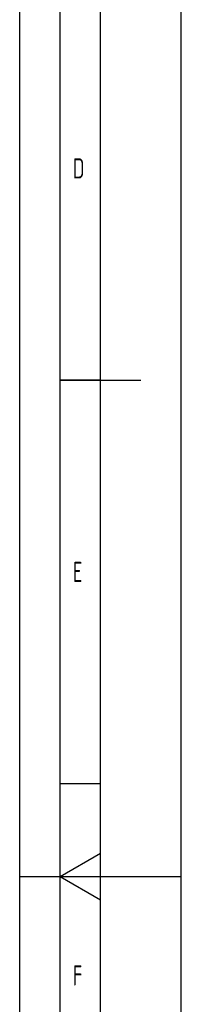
# Model space of a CAD drawing. Header units: millimetres. Extents: x 0 to 5940, y 0 to 4200.
# Tile 15 of 55: x 0 to 200, y 1327 to 2547. Entities that reach past the tile are written whole.
import ezdxf

# ---------------------------------------------------------------- set-up
doc = ezdxf.new("R2010")
doc.units = ezdxf.units.MM
doc.header["$LTSCALE"] = 50
doc.layers.get('0').update_dxf_attribs({"linetype": 'CONTINUOUS'})
doc.layers.add('KSB-BLATTRAND', color=2, linetype='CONTINUOUS')
doc.styles.get("Standard").update_dxf_attribs({"font": 'ISOCP.SHX'})

# ---------------------------------------------------------------- blocks, each defined once
blk = doc.blocks.new('Rahmen_A2')
at = {"color": 1, "ltscale": 150}
for p, q in [((0, 0), (0, 420)), ((10, 10), (10, 410)), ((20, 10), (20, 297)), ((0, 148.5), (20, 148.5))]:
    blk.add_line(p, q, dxfattribs=at)
at = {"layer": 'KSB-BLATTRAND'}
for p, q in [((5, 5), (5, 415)), ((10, 210), (5, 210)), ((5, 210), (15, 210)), ((10, 160), (5, 160))]:
    blk.add_line(p, q, dxfattribs=at)
at = {"layer": 'KSB-BLATTRAND', "color": 3}
for q in [(10, 151.39), (10, 145.61)]:
    blk.add_line((5, 148.5), q, dxfattribs=at)
at = {"layer": 'KSB-BLATTRAND', "width": 0.75}
for s, p in [('D', (6.56, 235)), ('E', (6.56, 185)), ('F', (6.56, 135))]:
    blk.add_text(s, height=2.5, dxfattribs=at).set_placement(p)

msp = doc.modelspace()

# ---------------------------------------------------------------- block references
at = {"layer": 'KSB-BLATTRAND', "xscale": 10, "yscale": 10, "zscale": 10}
msp.add_blockref('Rahmen_A2', (0, 0), dxfattribs=at)

doc.saveas('drawing.dxf')
